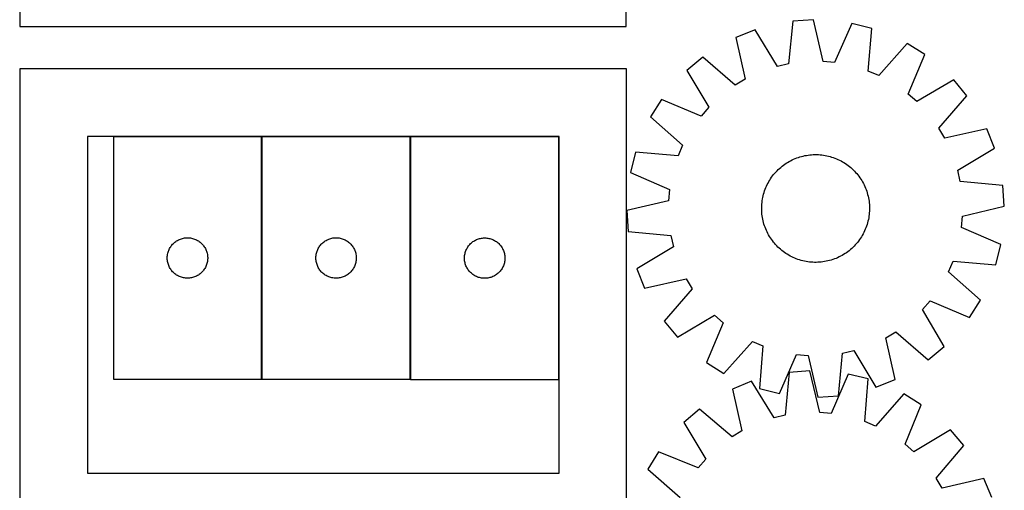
# Model space of a CAD drawing. Header units: millimetres. Extents: x 7 to 1493, y 7 to 2993.
# Tile 9 of 15: x 7 to 737, y 1844 to 2193. Entities that reach past the tile are written whole.
import ezdxf

# ---------------------------------------------------------------- set-up
doc = ezdxf.new("R2010")
doc.units = ezdxf.units.MM
doc.layers.add('CUT', color=7, linetype='CONTINUOUS', true_color=0x000000)

msp = doc.modelspace()

# ---------------------------------------------------------------- linework, layer by layer
at = {"layer": 'CUT'}
for p, q in [((6.516922, 2537.829879), (6.516922, 2187.829879)), ((456.516922, 2187.829879), (456.516922, 2537.829879)), ((579.966762, 2191.680686), (576.920111, 2160.062769)), ((595.318769, 2192.703643), (579.966762, 2191.680686)), ((602.53348, 2161.769476), (595.318769, 2192.703643)), ((6.516922, 2187.829879), (456.516922, 2187.829879)), ((552.138468, 2185.352032), (537.853953, 2179.635111)), ((568.55925, 2158.161359), (552.138468, 2185.352032)), ((623.740711, 2190.123136), (611.0727, 2160.994177)), ((638.657448, 2186.351995), (623.740711, 2190.123136)), ((635.959863, 2154.702385), (638.657448, 2186.351995)), ((537.853953, 2179.635111), (544.72689, 2148.623218)), ((664.890901, 2175.114923), (643.841563, 2151.326267)), ((677.912214, 2166.91883), (664.890901, 2175.114923)), ((513.343335, 2165.016787), (501.524579, 2155.165514)), ((537.362806, 2144.231221), (513.343335, 2165.016787)), ((665.566391, 2137.651862), (677.912214, 2166.91883)), ((456.714758, 2156.251675), (6.714758, 2156.251675)), ((6.714758, 2156.251675), (6.714758, 1806.251675)), ((456.714758, 1806.251675), (456.714758, 2156.251675)), ((501.524579, 2155.165514), (517.644332, 2127.795306)), ((576.920111, 2160.062769), (568.55925, 2158.161359)), ((611.0727, 2160.994177), (602.53348, 2161.769476)), ((544.72689, 2148.623218), (537.362806, 2144.231221)), ((643.841563, 2151.326267), (635.959863, 2154.702385)), ((699.389264, 2148.125157), (672.019055, 2132.005403)), ((709.240537, 2136.306401), (699.389264, 2148.125157)), ((482.730906, 2133.688464), (474.534813, 2120.667151)), ((511.997874, 2121.342641), (482.730906, 2133.688464)), ((672.019055, 2132.005403), (665.566391, 2137.651862)), ((688.454971, 2112.28693), (709.240537, 2136.306401)), ((517.644332, 2127.795306), (511.997874, 2121.342641)), ((474.534813, 2120.667151), (498.323469, 2099.617813)), ((692.846968, 2104.922846), (688.454971, 2112.28693)), ((723.858861, 2111.795783), (692.846968, 2104.922846)), ((729.575781, 2097.511268), (723.858861, 2111.795783)), ((406.714758, 2106.251675), (56.714758, 2106.251675)), ((56.714758, 2106.251675), (56.714758, 1856.251675)), ((75.991609, 2105.989328), (75.991609, 1925.989328)), ((185.991609, 2105.989328), (75.991609, 2105.989328)), ((185.991609, 1925.989328), (185.991609, 2105.989328)), ((186.23958, 2105.997949), (186.23958, 1925.997949)), ((296.23958, 2105.997949), (186.23958, 2105.997949)), ((296.23958, 1925.997949), (296.23958, 2105.997949)), ((296.457781, 2105.87327), (296.457781, 1925.87327)), ((406.457781, 2105.87327), (296.457781, 2105.87327)), ((406.457781, 1925.87327), (406.457781, 2105.87327)), ((406.714758, 1856.251675), (406.714758, 2106.251675)), ((498.323469, 2099.617813), (494.947351, 2091.736113)), ((702.385109, 2081.090486), (729.575781, 2097.511268)), ((463.297741, 2094.433698), (459.5266, 2079.516961)), ((494.947351, 2091.736113), (463.297741, 2094.433698)), ((579.488427, 2088.706829), (580.62763, 2089.237134)), ((580.62763, 2089.237134), (581.782929, 2089.731393)), ((581.782929, 2089.731393), (582.953182, 2090.189119)), ((582.953182, 2090.189119), (584.137236, 2090.609861)), ((584.137236, 2090.609861), (585.333921, 2090.993204)), ((585.333921, 2090.993204), (586.542057, 2091.338768)), ((586.542057, 2091.338768), (587.760451, 2091.646214)), ((587.760451, 2091.646214), (588.987901, 2091.915237)), ((588.987901, 2091.915237), (590.223195, 2092.145572)), ((590.223195, 2092.145572), (591.465115, 2092.336992)), ((591.465115, 2092.336992), (592.712435, 2092.489308)), ((592.712435, 2092.489308), (593.963924, 2092.602369)), ((593.963924, 2092.602369), (595.218346, 2092.676065)), ((595.218346, 2092.676065), (596.474465, 2092.710322)), ((596.474465, 2092.710322), (597.731039, 2092.705106)), ((597.731039, 2092.705106), (598.98683, 2092.660423)), ((598.98683, 2092.660423), (600.240597, 2092.576316)), ((600.240597, 2092.576316), (601.491104, 2092.45287)), ((601.491104, 2092.45287), (602.737117, 2092.290204)), ((602.737117, 2092.290204), (603.977405, 2092.088481)), ((603.977405, 2092.088481), (605.210745, 2091.847899)), ((605.210745, 2091.847899), (606.435919, 2091.568696)), ((606.435919, 2091.568696), (607.651719, 2091.251147)), ((607.651719, 2091.251147), (608.856944, 2090.895565)), ((608.856944, 2090.895565), (610.050406, 2090.502302)), ((610.050406, 2090.502302), (611.230926, 2090.071745)), ((611.230926, 2090.071745), (612.397339, 2089.604319)), ((612.397339, 2089.604319), (613.548495, 2089.100487)), ((613.548495, 2089.100487), (614.683257, 2088.560744)), ((569.219701, 2081.553339), (570.139275, 2082.409722)), ((570.139275, 2082.409722), (571.085294, 2083.236797)), ((571.085294, 2083.236797), (572.056826, 2084.033749)), ((572.056826, 2084.033749), (573.052912, 2084.799791)), ((573.052912, 2084.799791), (574.072568, 2085.534168)), ((574.072568, 2085.534168), (575.114788, 2086.236153)), ((575.114788, 2086.236153), (576.178544, 2086.905056)), ((576.178544, 2086.905056), (577.262785, 2087.540215)), ((577.262785, 2087.540215), (578.366443, 2088.141004)), ((578.366443, 2088.141004), (579.488427, 2088.706829)), ((614.683257, 2088.560744), (615.800505, 2087.985624)), ((615.800505, 2087.985624), (616.899137, 2087.375694)), ((616.899137, 2087.375694), (617.978069, 2086.731556)), ((617.978069, 2086.731556), (619.036235, 2086.053846)), ((619.036235, 2086.053846), (620.072592, 2085.343232)), ((620.072592, 2085.343232), (621.086116, 2084.600416)), ((621.086116, 2084.600416), (622.075808, 2083.826132)), ((622.075808, 2083.826132), (623.040691, 2083.021142)), ((623.040691, 2083.021142), (623.979812, 2082.186242)), ((623.979812, 2082.186242), (624.892245, 2081.322256)), ((459.5266, 2079.516961), (488.655559, 2066.84895)), ((562.91818, 2073.754319), (563.59589, 2074.812485)), ((563.59589, 2074.812485), (564.306504, 2075.848842)), ((564.306504, 2075.848842), (565.049319, 2076.862366)), ((565.049319, 2076.862366), (565.823604, 2077.852058)), ((565.823604, 2077.852058), (566.628594, 2078.816941)), ((566.628594, 2078.816941), (567.463494, 2079.756062)), ((567.463494, 2079.756062), (568.32748, 2080.668495)), ((568.32748, 2080.668495), (569.219701, 2081.553339)), ((624.892245, 2081.322256), (625.777089, 2080.430035)), ((625.777089, 2080.430035), (626.633472, 2079.510461)), ((626.633472, 2079.510461), (627.460547, 2078.564441)), ((627.460547, 2078.564441), (628.257499, 2077.592909)), ((628.257499, 2077.592909), (629.023541, 2076.596824)), ((629.023541, 2076.596824), (629.757917, 2075.577168)), ((629.757917, 2075.577168), (630.459903, 2074.534948)), ((630.459903, 2074.534948), (631.128806, 2073.471192)), ((704.286519, 2072.729625), (702.385109, 2081.090486)), ((559.577991, 2067.007176), (560.045417, 2068.17359)), ((560.045417, 2068.17359), (560.549249, 2069.324745)), ((560.549249, 2069.324745), (561.088992, 2070.459507)), ((561.088992, 2070.459507), (561.664112, 2071.576755)), ((561.664112, 2071.576755), (562.274042, 2072.675387)), ((562.274042, 2072.675387), (562.91818, 2073.754319)), ((631.128806, 2073.471192), (631.763965, 2072.386951)), ((631.763965, 2072.386951), (632.364754, 2071.283293)), ((632.364754, 2071.283293), (632.930579, 2070.161309)), ((632.930579, 2070.161309), (633.460883, 2069.022106)), ((633.460883, 2069.022106), (633.955143, 2067.866807)), ((633.955143, 2067.866807), (634.412869, 2066.696554)), ((735.904436, 2069.682974), (704.286519, 2072.729625)), ((736.927393, 2054.330967), (735.904436, 2069.682974)), ((488.655559, 2066.84895), (487.88026, 2058.30973)), ((557.561255, 2059.753655), (557.801837, 2060.986995)), ((557.801837, 2060.986995), (558.08104, 2062.212169)), ((558.08104, 2062.212169), (558.398589, 2063.427969)), ((558.398589, 2063.427969), (558.754171, 2064.633194)), ((558.754171, 2064.633194), (559.147434, 2065.826656)), ((559.147434, 2065.826656), (559.577991, 2067.007176)), ((634.412869, 2066.696554), (634.833611, 2065.5125)), ((634.833611, 2065.5125), (635.216953, 2064.315815)), ((635.216953, 2064.315815), (635.562518, 2063.107679)), ((635.562518, 2063.107679), (635.869963, 2061.889285)), ((635.869963, 2061.889285), (636.138987, 2060.661835)), ((636.138987, 2060.661835), (636.369322, 2059.426541)), ((487.88026, 2058.30973), (456.946093, 2051.095019)), ((556.939414, 2052.250715), (556.94463, 2053.507289)), ((556.94463, 2053.507289), (556.989313, 2054.76308)), ((556.989313, 2054.76308), (557.07342, 2056.016847)), ((557.07342, 2056.016847), (557.196866, 2057.267354)), ((557.196866, 2057.267354), (557.359531, 2058.513367)), ((557.359531, 2058.513367), (557.561255, 2059.753655)), ((636.369322, 2059.426541), (636.560742, 2058.184621)), ((636.560742, 2058.184621), (636.713058, 2056.937301)), ((636.713058, 2056.937301), (636.826119, 2055.685812)), ((636.826119, 2055.685812), (636.899815, 2054.43139)), ((636.899815, 2054.43139), (636.934072, 2053.175271)), ((636.934072, 2053.175271), (636.928856, 2051.918697)), ((705.993226, 2047.116256), (736.927393, 2054.330967)), ((456.946093, 2051.095019), (457.96905, 2035.743012)), ((556.973671, 2050.994596), (556.939414, 2052.250715)), ((557.047367, 2049.740174), (556.973671, 2050.994596)), ((557.160428, 2048.488685), (557.047367, 2049.740174)), ((557.312744, 2047.241365), (557.160428, 2048.488685)), ((557.504164, 2045.999445), (557.312744, 2047.241365)), ((557.734499, 2044.764151), (557.504164, 2045.999445)), ((636.312231, 2045.672331), (636.071649, 2044.438991)), ((636.513954, 2046.912619), (636.312231, 2045.672331)), ((636.676619, 2048.158632), (636.513954, 2046.912619)), ((636.800066, 2049.409139), (636.676619, 2048.158632)), ((636.884173, 2050.662906), (636.800066, 2049.409139)), ((636.928856, 2051.918697), (636.884173, 2050.662906)), ((705.217926, 2038.577036), (705.993226, 2047.116256)), ((558.003522, 2043.536701), (557.734499, 2044.764151)), ((558.310968, 2042.318307), (558.003522, 2043.536701)), ((558.656532, 2041.110171), (558.310968, 2042.318307)), ((559.039875, 2039.913486), (558.656532, 2041.110171)), ((559.460617, 2038.729432), (559.039875, 2039.913486)), ((559.918343, 2037.559179), (559.460617, 2038.729432)), ((634.295495, 2038.41881), (633.828069, 2037.252396)), ((634.726051, 2039.59933), (634.295495, 2038.41881)), ((635.119315, 2040.792792), (634.726051, 2039.59933)), ((635.474897, 2041.998017), (635.119315, 2040.792792)), ((635.792446, 2043.213817), (635.474897, 2041.998017)), ((636.071649, 2044.438991), (635.792446, 2043.213817)), ((734.346886, 2025.909025), (705.217926, 2038.577036)), ((127.171543, 2030.494744), (127.923328, 2030.672164)), ((127.923328, 2030.672164), (128.683251, 2030.810647)), ((128.683251, 2030.810647), (129.449294, 2030.909826)), ((129.449294, 2030.909826), (130.219428, 2030.96944)), ((130.219428, 2030.96944), (130.991609, 2030.989328)), ((130.991609, 2030.989328), (131.763791, 2030.96944)), ((131.763791, 2030.96944), (132.533924, 2030.909826)), ((132.533924, 2030.909826), (133.299968, 2030.810647)), ((133.299968, 2030.810647), (134.05989, 2030.672164)), ((134.05989, 2030.672164), (134.811676, 2030.494744)), ((237.419513, 2030.503365), (238.171299, 2030.680785)), ((238.171299, 2030.680785), (238.931221, 2030.819268)), ((238.931221, 2030.819268), (239.697265, 2030.918448)), ((239.697265, 2030.918448), (240.467399, 2030.978061)), ((240.467399, 2030.978061), (241.23958, 2030.997949)), ((241.23958, 2030.997949), (242.011761, 2030.978061)), ((242.011761, 2030.978061), (242.781895, 2030.918448)), ((242.781895, 2030.918448), (243.547939, 2030.819268)), ((243.547939, 2030.819268), (244.307861, 2030.680785)), ((244.307861, 2030.680785), (245.059647, 2030.503365)), ((347.637714, 2030.378686), (348.3895, 2030.556105)), ((348.3895, 2030.556105), (349.149422, 2030.694588)), ((349.149422, 2030.694588), (349.915466, 2030.793768)), ((349.915466, 2030.793768), (350.685599, 2030.853381)), ((350.685599, 2030.853381), (351.457781, 2030.87327)), ((351.457781, 2030.87327), (352.229962, 2030.853381)), ((352.229962, 2030.853381), (353.000096, 2030.793768)), ((353.000096, 2030.793768), (353.766139, 2030.694588)), ((353.766139, 2030.694588), (354.526062, 2030.556105)), ((354.526062, 2030.556105), (355.277847, 2030.378686)), ((457.96905, 2035.743012), (489.586967, 2032.696362)), ((489.586967, 2032.696362), (491.488377, 2024.3355)), ((560.412602, 2036.40388), (559.918343, 2037.559179)), ((560.942906, 2035.264677), (560.412602, 2036.40388)), ((561.508732, 2034.142693), (560.942906, 2035.264677)), ((562.109521, 2033.039035), (561.508732, 2034.142693)), ((562.74468, 2031.954794), (562.109521, 2033.039035)), ((563.413582, 2030.891038), (562.74468, 2031.954794)), ((564.115568, 2029.848818), (563.413582, 2030.891038)), ((630.277595, 2030.613501), (629.566982, 2029.577144)), ((630.955306, 2031.671667), (630.277595, 2030.613501)), ((631.599443, 2032.750599), (630.955306, 2031.671667)), ((632.209373, 2033.849231), (631.599443, 2032.750599)), ((632.784494, 2034.966479), (632.209373, 2033.849231)), ((633.324236, 2036.101241), (632.784494, 2034.966479)), ((633.828069, 2037.252396), (633.324236, 2036.101241)), ((117.751427, 2023.038979), (118.13189, 2023.71122)), ((118.13189, 2023.71122), (118.546454, 2024.362984)), ((118.546454, 2024.362984), (118.994021, 2024.992542)), ((118.994021, 2024.992542), (119.473403, 2025.598226)), ((119.473403, 2025.598226), (119.983329, 2026.178428)), ((119.983329, 2026.178428), (120.522447, 2026.731611)), ((120.522447, 2026.731611), (121.089328, 2027.256307)), ((121.089328, 2027.256307), (121.682467, 2027.751125)), ((121.682467, 2027.751125), (122.300293, 2028.214753)), ((122.300293, 2028.214753), (122.941166, 2028.645962)), ((122.941166, 2028.645962), (123.603388, 2029.043607)), ((123.603388, 2029.043607), (124.285202, 2029.406634)), ((124.285202, 2029.406634), (124.984801, 2029.734082)), ((124.984801, 2029.734082), (125.700328, 2030.025081)), ((125.700328, 2030.025081), (126.429887, 2030.278859)), ((126.429887, 2030.278859), (127.171543, 2030.494744)), ((134.811676, 2030.494744), (135.553332, 2030.278859)), ((135.553332, 2030.278859), (136.282891, 2030.025081)), ((136.282891, 2030.025081), (136.998418, 2029.734082)), ((136.998418, 2029.734082), (137.698016, 2029.406634)), ((137.698016, 2029.406634), (138.37983, 2029.043607)), ((138.37983, 2029.043607), (139.042052, 2028.645962)), ((139.042052, 2028.645962), (139.682926, 2028.214753)), ((139.682926, 2028.214753), (140.300752, 2027.751125)), ((140.300752, 2027.751125), (140.893891, 2027.256307)), ((140.893891, 2027.256307), (141.460772, 2026.731611)), ((141.460772, 2026.731611), (141.99989, 2026.178428)), ((141.99989, 2026.178428), (142.509816, 2025.598226)), ((142.509816, 2025.598226), (142.989198, 2024.992542)), ((142.989198, 2024.992542), (143.436765, 2024.362984)), ((143.436765, 2024.362984), (143.851329, 2023.71122)), ((143.851329, 2023.71122), (144.231791, 2023.038979)), ((227.999398, 2023.047601), (228.379861, 2023.719842)), ((228.379861, 2023.719842), (228.794425, 2024.371605)), ((228.794425, 2024.371605), (229.241991, 2025.001164)), ((229.241991, 2025.001164), (229.721373, 2025.606847)), ((229.721373, 2025.606847), (230.231299, 2026.18705)), ((230.231299, 2026.18705), (230.770418, 2026.740232)), ((230.770418, 2026.740232), (231.337298, 2027.264928)), ((231.337298, 2027.264928), (231.930438, 2027.759747)), ((231.930438, 2027.759747), (232.548263, 2028.223375)), ((232.548263, 2028.223375), (233.189137, 2028.654583)), ((233.189137, 2028.654583), (233.851359, 2029.052228)), ((233.851359, 2029.052228), (234.533173, 2029.415256)), ((234.533173, 2029.415256), (235.232771, 2029.742703)), ((235.232771, 2029.742703), (235.948299, 2030.033702)), ((235.948299, 2030.033702), (236.677857, 2030.28748)), ((236.677857, 2030.28748), (237.419513, 2030.503365)), ((245.059647, 2030.503365), (245.801302, 2030.28748)), ((245.801302, 2030.28748), (246.530861, 2030.033702)), ((246.530861, 2030.033702), (247.246389, 2029.742703)), ((247.246389, 2029.742703), (247.945987, 2029.415256)), ((247.945987, 2029.415256), (248.627801, 2029.052228)), ((248.627801, 2029.052228), (249.290023, 2028.654583)), ((249.290023, 2028.654583), (249.930896, 2028.223375)), ((249.930896, 2028.223375), (250.548722, 2027.759747)), ((250.548722, 2027.759747), (251.141862, 2027.264928)), ((251.141862, 2027.264928), (251.708742, 2026.740232)), ((251.708742, 2026.740232), (252.24786, 2026.18705)), ((252.24786, 2026.18705), (252.757787, 2025.606847)), ((252.757787, 2025.606847), (253.237169, 2025.001164)), ((253.237169, 2025.001164), (253.684735, 2024.371605)), ((253.684735, 2024.371605), (254.099299, 2023.719842)), ((254.099299, 2023.719842), (254.479762, 2023.047601)), ((338.217599, 2022.922921), (338.598061, 2023.595162)), ((338.598061, 2023.595162), (339.012625, 2024.246926)), ((339.012625, 2024.246926), (339.460192, 2024.876484)), ((339.460192, 2024.876484), (339.939574, 2025.482168)), ((339.939574, 2025.482168), (340.4495, 2026.06237)), ((340.4495, 2026.06237), (340.988618, 2026.615553)), ((340.988618, 2026.615553), (341.555499, 2027.140249)), ((341.555499, 2027.140249), (342.148638, 2027.635067)), ((342.148638, 2027.635067), (342.766464, 2028.098695)), ((342.766464, 2028.098695), (343.407338, 2028.529903)), ((343.407338, 2028.529903), (344.06956, 2028.927549)), ((344.06956, 2028.927549), (344.751374, 2029.290576)), ((344.751374, 2029.290576), (345.450972, 2029.618023)), ((345.450972, 2029.618023), (346.166499, 2029.909022)), ((346.166499, 2029.909022), (346.896058, 2030.162801)), ((346.896058, 2030.162801), (347.637714, 2030.378686)), ((355.277847, 2030.378686), (356.019503, 2030.162801)), ((356.019503, 2030.162801), (356.749062, 2029.909022)), ((356.749062, 2029.909022), (357.464589, 2029.618023)), ((357.464589, 2029.618023), (358.164188, 2029.290576)), ((358.164188, 2029.290576), (358.846002, 2028.927549)), ((358.846002, 2028.927549), (359.508224, 2028.529903)), ((359.508224, 2028.529903), (360.149097, 2028.098695)), ((360.149097, 2028.098695), (360.766923, 2027.635067)), ((360.766923, 2027.635067), (361.360062, 2027.140249)), ((361.360062, 2027.140249), (361.926943, 2026.615553)), ((361.926943, 2026.615553), (362.466061, 2026.06237)), ((362.466061, 2026.06237), (362.975987, 2025.482168)), ((362.975987, 2025.482168), (363.455369, 2024.876484)), ((363.455369, 2024.876484), (363.902936, 2024.246926)), ((363.902936, 2024.246926), (364.3175, 2023.595162)), ((364.3175, 2023.595162), (364.697963, 2022.922921)), ((491.488377, 2024.3355), (464.297704, 2007.914718)), ((564.849945, 2028.829162), (564.115568, 2029.848818)), ((565.615987, 2027.833077), (564.849945, 2028.829162)), ((566.412939, 2026.861545), (565.615987, 2027.833077)), ((567.240014, 2025.915525), (566.412939, 2026.861545)), ((568.096396, 2024.995951), (567.240014, 2025.915525)), ((568.981241, 2024.103731), (568.096396, 2024.995951)), ((569.893674, 2023.239744), (568.981241, 2024.103731)), ((570.832795, 2022.404844), (569.893674, 2023.239744)), ((624.653785, 2023.872647), (623.734211, 2023.016264)), ((625.546005, 2024.757491), (624.653785, 2023.872647)), ((626.409992, 2025.669924), (625.546005, 2024.757491)), ((627.244892, 2026.609045), (626.409992, 2025.669924)), ((628.049882, 2027.573928), (627.244892, 2026.609045)), ((628.824166, 2028.56362), (628.049882, 2027.573928)), ((629.566982, 2029.577144), (628.824166, 2028.56362)), ((730.575745, 2010.992288), (734.346886, 2025.909025)), ((115.996582, 2016.375547), (116.036346, 2017.14696)), ((115.996582, 2015.60311), (115.996582, 2016.375547)), ((116.036346, 2017.14696), (116.115769, 2017.915304)), ((116.115769, 2017.915304), (116.23464, 2018.67854)), ((116.23464, 2018.67854), (116.392644, 2019.434644)), ((116.392644, 2019.434644), (116.589361, 2020.181613)), ((116.589361, 2020.181613), (116.824271, 2020.917464)), ((116.824271, 2020.917464), (117.09675, 2021.640247)), ((117.09675, 2021.640247), (117.406075, 2022.348044)), ((117.406075, 2022.348044), (117.751427, 2023.038979)), ((144.231791, 2023.038979), (144.577143, 2022.348044)), ((144.577143, 2022.348044), (144.886469, 2021.640247)), ((144.886469, 2021.640247), (145.158948, 2020.917464)), ((145.158948, 2020.917464), (145.393857, 2020.181613)), ((145.393857, 2020.181613), (145.590575, 2019.434644)), ((145.590575, 2019.434644), (145.748579, 2018.67854)), ((145.748579, 2018.67854), (145.867449, 2017.915304)), ((145.867449, 2017.915304), (145.946872, 2017.14696)), ((145.946872, 2017.14696), (145.986636, 2016.375547)), ((145.986636, 2016.375547), (145.986636, 2015.60311)), ((226.244553, 2016.384168), (226.284317, 2017.155581)), ((226.244553, 2015.611731), (226.244553, 2016.384168)), ((226.284317, 2017.155581), (226.36374, 2017.923925)), ((226.36374, 2017.923925), (226.482611, 2018.687161)), ((226.482611, 2018.687161), (226.640614, 2019.443266)), ((226.640614, 2019.443266), (226.837332, 2020.190234)), ((226.837332, 2020.190234), (227.072242, 2020.926085)), ((227.072242, 2020.926085), (227.34472, 2021.648868)), ((227.34472, 2021.648868), (227.654046, 2022.356665)), ((227.654046, 2022.356665), (227.999398, 2023.047601)), ((254.479762, 2023.047601), (254.825114, 2022.356665)), ((254.825114, 2022.356665), (255.134439, 2021.648868)), ((255.134439, 2021.648868), (255.406918, 2020.926085)), ((255.406918, 2020.926085), (255.641828, 2020.190234)), ((255.641828, 2020.190234), (255.838546, 2019.443266)), ((255.838546, 2019.443266), (255.996549, 2018.687161)), ((255.996549, 2018.687161), (256.11542, 2017.923925)), ((256.11542, 2017.923925), (256.194843, 2017.155581)), ((256.194843, 2017.155581), (256.234607, 2016.384168)), ((256.234607, 2016.384168), (256.234607, 2015.611731)), ((336.462754, 2016.259489), (336.502518, 2017.030902)), ((336.462754, 2015.487051), (336.462754, 2016.259489)), ((336.502518, 2017.030902), (336.581941, 2017.799245)), ((336.581941, 2017.799245), (336.700811, 2018.562481)), ((336.700811, 2018.562481), (336.858815, 2019.318586)), ((336.858815, 2019.318586), (337.055533, 2020.065554)), ((337.055533, 2020.065554), (337.290442, 2020.801406)), ((337.290442, 2020.801406), (337.562921, 2021.524188)), ((337.562921, 2021.524188), (337.872247, 2022.231986)), ((337.872247, 2022.231986), (338.217599, 2022.922921)), ((364.697963, 2022.922921), (365.043315, 2022.231986)), ((365.043315, 2022.231986), (365.35264, 2021.524188)), ((365.35264, 2021.524188), (365.625119, 2020.801406)), ((365.625119, 2020.801406), (365.860029, 2020.065554)), ((365.860029, 2020.065554), (366.056746, 2019.318586)), ((366.056746, 2019.318586), (366.21475, 2018.562481)), ((366.21475, 2018.562481), (366.333621, 2017.799245)), ((366.333621, 2017.799245), (366.413044, 2017.030902)), ((366.413044, 2017.030902), (366.452808, 2016.259489)), ((366.452808, 2016.259489), (366.452808, 2015.487051)), ((571.797678, 2021.599854), (570.832795, 2022.404844)), ((572.78737, 2020.82557), (571.797678, 2021.599854)), ((573.800894, 2020.082754), (572.78737, 2020.82557)), ((574.837251, 2019.372141), (573.800894, 2020.082754)), ((575.895417, 2018.69443), (574.837251, 2019.372141)), ((576.974348, 2018.050292), (575.895417, 2018.69443)), ((578.07298, 2017.440362), (576.974348, 2018.050292)), ((579.190229, 2016.865242), (578.07298, 2017.440362)), ((580.324991, 2016.325499), (579.190229, 2016.865242)), ((581.476146, 2015.821667), (580.324991, 2016.325499)), ((613.245856, 2016.188853), (612.090557, 2015.694593)), ((614.385059, 2016.719157), (613.245856, 2016.188853)), ((615.507043, 2017.284982), (614.385059, 2016.719157)), ((616.610701, 2017.885771), (615.507043, 2017.284982)), ((617.694942, 2018.52093), (616.610701, 2017.885771)), ((618.758698, 2019.189833), (617.694942, 2018.52093)), ((619.800918, 2019.891818), (618.758698, 2019.189833)), ((620.820574, 2020.626195), (619.800918, 2019.891818)), ((621.816659, 2021.392237), (620.820574, 2020.626195)), ((622.788191, 2022.189189), (621.816659, 2021.392237)), ((623.734211, 2023.016264), (622.788191, 2022.189189)), ((116.036346, 2014.831696), (115.996582, 2015.60311)), ((116.115769, 2014.063353), (116.036346, 2014.831696)), ((116.23464, 2013.300117), (116.115769, 2014.063353)), ((116.392644, 2012.544012), (116.23464, 2013.300117)), ((116.589361, 2011.797044), (116.392644, 2012.544012)), ((116.824271, 2011.061193), (116.589361, 2011.797044)), ((117.09675, 2010.33841), (116.824271, 2011.061193)), ((117.406075, 2009.630612), (117.09675, 2010.33841)), ((117.751427, 2008.939677), (117.406075, 2009.630612)), ((118.13189, 2008.267436), (117.751427, 2008.939677)), ((144.231791, 2008.939677), (143.851329, 2008.267436)), ((144.577143, 2009.630612), (144.231791, 2008.939677)), ((144.886469, 2010.33841), (144.577143, 2009.630612)), ((145.158948, 2011.061193), (144.886469, 2010.33841)), ((145.393857, 2011.797044), (145.158948, 2011.061193)), ((145.590575, 2012.544012), (145.393857, 2011.797044)), ((145.748579, 2013.300117), (145.590575, 2012.544012)), ((145.867449, 2014.063353), (145.748579, 2013.300117)), ((145.946872, 2014.831696), (145.867449, 2014.063353)), ((145.986636, 2015.60311), (145.946872, 2014.831696)), ((226.284317, 2014.840318), (226.244553, 2015.611731)), ((226.36374, 2014.071974), (226.284317, 2014.840318)), ((226.482611, 2013.308738), (226.36374, 2014.071974)), ((226.640614, 2012.552633), (226.482611, 2013.308738)), ((226.837332, 2011.805665), (226.640614, 2012.552633)), ((227.072242, 2011.069814), (226.837332, 2011.805665)), ((227.34472, 2010.347031), (227.072242, 2011.069814)), ((227.654046, 2009.639234), (227.34472, 2010.347031)), ((227.999398, 2008.948298), (227.654046, 2009.639234)), ((228.379861, 2008.276057), (227.999398, 2008.948298)), ((254.479762, 2008.948298), (254.099299, 2008.276057)), ((254.825114, 2009.639234), (254.479762, 2008.948298)), ((255.134439, 2010.347031), (254.825114, 2009.639234)), ((255.406918, 2011.069814), (255.134439, 2010.347031)), ((255.641828, 2011.805665), (255.406918, 2011.069814)), ((255.838546, 2012.552633), (255.641828, 2011.805665)), ((255.996549, 2013.308738), (255.838546, 2012.552633)), ((256.11542, 2014.071974), (255.996549, 2013.308738)), ((256.194843, 2014.840318), (256.11542, 2014.071974)), ((256.234607, 2015.611731), (256.194843, 2014.840318)), ((336.502518, 2014.715638), (336.462754, 2015.487051)), ((336.581941, 2013.947295), (336.502518, 2014.715638)), ((336.700811, 2013.184059), (336.581941, 2013.947295)), ((336.858815, 2012.427954), (336.700811, 2013.184059)), ((337.055533, 2011.680985), (336.858815, 2012.427954)), ((337.290442, 2010.945134), (337.055533, 2011.680985)), ((337.562921, 2010.222352), (337.290442, 2010.945134)), ((337.872247, 2009.514554), (337.562921, 2010.222352)), ((338.217599, 2008.823619), (337.872247, 2009.514554)), ((338.598061, 2008.151378), (338.217599, 2008.823619)), ((364.697963, 2008.823619), (364.3175, 2008.151378)), ((365.043315, 2009.514554), (364.697963, 2008.823619)), ((365.35264, 2010.222352), (365.043315, 2009.514554)), ((365.625119, 2010.945134), (365.35264, 2010.222352)), ((365.860029, 2011.680985), (365.625119, 2010.945134)), ((366.056746, 2012.427954), (365.860029, 2011.680985)), ((366.21475, 2013.184059), (366.056746, 2012.427954)), ((366.333621, 2013.947295), (366.21475, 2013.184059)), ((366.413044, 2014.715638), (366.333621, 2013.947295)), ((366.452808, 2015.487051), (366.413044, 2014.715638)), ((582.64256, 2015.354241), (581.476146, 2015.821667)), ((583.82308, 2014.923684), (582.64256, 2015.354241)), ((585.016541, 2014.530421), (583.82308, 2014.923684)), ((586.221767, 2014.174839), (585.016541, 2014.530421)), ((587.437567, 2013.85729), (586.221767, 2014.174839)), ((588.662741, 2013.578087), (587.437567, 2013.85729)), ((589.896081, 2013.337505), (588.662741, 2013.578087)), ((591.136369, 2013.135782), (589.896081, 2013.337505)), ((592.382382, 2012.973116), (591.136369, 2013.135782)), ((593.632889, 2012.84967), (592.382382, 2012.973116)), ((594.886656, 2012.765563), (593.632889, 2012.84967)), ((596.142447, 2012.72088), (594.886656, 2012.765563)), ((597.399021, 2012.715664), (596.142447, 2012.72088)), ((598.65514, 2012.749921), (597.399021, 2012.715664)), ((599.909562, 2012.823617), (598.65514, 2012.749921)), ((601.161051, 2012.936678), (599.909562, 2012.823617)), ((602.408371, 2013.088994), (601.161051, 2012.936678)), ((603.650291, 2013.280414), (602.408371, 2013.088994)), ((604.885585, 2013.510749), (603.650291, 2013.280414)), ((606.113035, 2013.779772), (604.885585, 2013.510749)), ((607.331429, 2014.087218), (606.113035, 2013.779772)), ((608.539565, 2014.432782), (607.331429, 2014.087218)), ((609.73625, 2014.816125), (608.539565, 2014.432782)), ((610.920304, 2015.236867), (609.73625, 2014.816125)), ((612.090557, 2015.694593), (610.920304, 2015.236867)), ((695.550017, 2005.808173), (698.926135, 2013.689873)), ((698.926135, 2013.689873), (730.575745, 2010.992288)), ((118.546454, 2007.615672), (118.13189, 2008.267436)), ((118.994021, 2006.986114), (118.546454, 2007.615672)), ((119.473403, 2006.380431), (118.994021, 2006.986114)), ((119.983329, 2005.800228), (119.473403, 2006.380431)), ((120.522447, 2005.247045), (119.983329, 2005.800228)), ((121.089328, 2004.722349), (120.522447, 2005.247045)), ((121.682467, 2004.227531), (121.089328, 2004.722349)), ((122.300293, 2003.763903), (121.682467, 2004.227531)), ((122.941166, 2003.332695), (122.300293, 2003.763903)), ((123.603388, 2002.93505), (122.941166, 2003.332695)), ((124.285202, 2002.572022), (123.603388, 2002.93505)), ((124.984801, 2002.244575), (124.285202, 2002.572022)), ((125.700328, 2001.953576), (124.984801, 2002.244575)), ((126.429887, 2001.699798), (125.700328, 2001.953576)), ((127.171543, 2001.483912), (126.429887, 2001.699798)), ((127.923328, 2001.306493), (127.171543, 2001.483912)), ((134.811676, 2001.483912), (134.05989, 2001.306493)), ((135.553332, 2001.699798), (134.811676, 2001.483912)), ((136.282891, 2001.953576), (135.553332, 2001.699798)), ((136.998418, 2002.244575), (136.282891, 2001.953576)), ((137.698016, 2002.572022), (136.998418, 2002.244575)), ((138.37983, 2002.93505), (137.698016, 2002.572022)), ((139.042052, 2003.332695), (138.37983, 2002.93505)), ((139.682926, 2003.763903), (139.042052, 2003.332695)), ((140.300752, 2004.227531), (139.682926, 2003.763903)), ((140.893891, 2004.722349), (140.300752, 2004.227531)), ((141.460772, 2005.247045), (140.893891, 2004.722349)), ((141.99989, 2005.800228), (141.460772, 2005.247045)), ((142.509816, 2006.380431), (141.99989, 2005.800228)), ((142.989198, 2006.986114), (142.509816, 2006.380431)), ((143.436765, 2007.615672), (142.989198, 2006.986114)), ((143.851329, 2008.267436), (143.436765, 2007.615672)), ((228.794425, 2007.624294), (228.379861, 2008.276057)), ((229.241991, 2006.994735), (228.794425, 2007.624294)), ((229.721373, 2006.389052), (229.241991, 2006.994735)), ((230.231299, 2005.808849), (229.721373, 2006.389052)), ((230.770418, 2005.255667), (230.231299, 2005.808849)), ((231.337298, 2004.730971), (230.770418, 2005.255667)), ((231.930438, 2004.236152), (231.337298, 2004.730971)), ((232.548263, 2003.772524), (231.930438, 2004.236152)), ((233.189137, 2003.341316), (232.548263, 2003.772524)), ((233.851359, 2002.943671), (233.189137, 2003.341316)), ((234.533173, 2002.580643), (233.851359, 2002.943671)), ((235.232771, 2002.253196), (234.533173, 2002.580643)), ((235.948299, 2001.962197), (235.232771, 2002.253196)), ((236.677857, 2001.708419), (235.948299, 2001.962197)), ((237.419513, 2001.492534), (236.677857, 2001.708419)), ((238.171299, 2001.315114), (237.419513, 2001.492534)), ((245.059647, 2001.492534), (244.307861, 2001.315114)), ((245.801302, 2001.708419), (245.059647, 2001.492534)), ((246.530861, 2001.962197), (245.801302, 2001.708419)), ((247.246389, 2002.253196), (246.530861, 2001.962197)), ((247.945987, 2002.580643), (247.246389, 2002.253196)), ((248.627801, 2002.943671), (247.945987, 2002.580643)), ((249.290023, 2003.341316), (248.627801, 2002.943671)), ((249.930896, 2003.772524), (249.290023, 2003.341316)), ((250.548722, 2004.236152), (249.930896, 2003.772524)), ((251.141862, 2004.730971), (250.548722, 2004.236152)), ((251.708742, 2005.255667), (251.141862, 2004.730971)), ((252.24786, 2005.808849), (251.708742, 2005.255667)), ((252.757787, 2006.389052), (252.24786, 2005.808849)), ((253.237169, 2006.994735), (252.757787, 2006.389052)), ((253.684735, 2007.624294), (253.237169, 2006.994735)), ((254.099299, 2008.276057), (253.684735, 2007.624294)), ((339.012625, 2007.499614), (338.598061, 2008.151378)), ((339.460192, 2006.870056), (339.012625, 2007.499614)), ((339.939574, 2006.264372), (339.460192, 2006.870056)), ((340.4495, 2005.68417), (339.939574, 2006.264372)), ((340.988618, 2005.130987), (340.4495, 2005.68417)), ((341.555499, 2004.606291), (340.988618, 2005.130987)), ((342.148638, 2004.111473), (341.555499, 2004.606291)), ((342.766464, 2003.647845), (342.148638, 2004.111473)), ((343.407338, 2003.216637), (342.766464, 2003.647845)), ((344.06956, 2002.818991), (343.407338, 2003.216637)), ((344.751374, 2002.455964), (344.06956, 2002.818991)), ((345.450972, 2002.128516), (344.751374, 2002.455964)), ((346.166499, 2001.837518), (345.450972, 2002.128516)), ((346.896058, 2001.583739), (346.166499, 2001.837518)), ((347.637714, 2001.367854), (346.896058, 2001.583739)), ((348.3895, 2001.190435), (347.637714, 2001.367854)), ((355.277847, 2001.367854), (354.526062, 2001.190435)), ((356.019503, 2001.583739), (355.277847, 2001.367854)), ((356.749062, 2001.837518), (356.019503, 2001.583739)), ((357.464589, 2002.128516), (356.749062, 2001.837518)), ((358.164188, 2002.455964), (357.464589, 2002.128516)), ((358.846002, 2002.818991), (358.164188, 2002.455964)), ((359.508224, 2003.216637), (358.846002, 2002.818991)), ((360.149097, 2003.647845), (359.508224, 2003.216637)), ((360.766923, 2004.111473), (360.149097, 2003.647845)), ((361.360062, 2004.606291), (360.766923, 2004.111473)), ((361.926943, 2005.130987), (361.360062, 2004.606291)), ((362.466061, 2005.68417), (361.926943, 2005.130987)), ((362.975987, 2006.264372), (362.466061, 2005.68417)), ((363.455369, 2006.870056), (362.975987, 2006.264372)), ((363.902936, 2007.499614), (363.455369, 2006.870056)), ((364.3175, 2008.151378), (363.902936, 2007.499614)), ((464.297704, 2007.914718), (470.014625, 1993.630203)), ((719.338673, 1984.758835), (695.550017, 2005.808173)), ((128.683251, 2001.16801), (127.923328, 2001.306493)), ((129.449294, 2001.06883), (128.683251, 2001.16801)), ((130.219428, 2001.009217), (129.449294, 2001.06883)), ((130.991609, 2000.989328), (130.219428, 2001.009217)), ((131.763791, 2001.009217), (130.991609, 2000.989328)), ((132.533924, 2001.06883), (131.763791, 2001.009217)), ((133.299968, 2001.16801), (132.533924, 2001.06883)), ((134.05989, 2001.306493), (133.299968, 2001.16801)), ((238.931221, 2001.176631), (238.171299, 2001.315114)), ((239.697265, 2001.077451), (238.931221, 2001.176631)), ((240.467399, 2001.017838), (239.697265, 2001.077451)), ((241.23958, 2000.997949), (240.467399, 2001.017838)), ((242.011761, 2001.017838), (241.23958, 2000.997949)), ((242.781895, 2001.077451), (242.011761, 2001.017838)), ((243.547939, 2001.176631), (242.781895, 2001.077451)), ((244.307861, 2001.315114), (243.547939, 2001.176631)), ((349.149422, 2001.051951), (348.3895, 2001.190435)), ((349.915466, 2000.952772), (349.149422, 2001.051951)), ((350.685599, 2000.893159), (349.915466, 2000.952772)), ((351.457781, 2000.87327), (350.685599, 2000.893159)), ((352.229962, 2000.893159), (351.457781, 2000.87327)), ((353.000096, 2000.952772), (352.229962, 2000.893159)), ((353.766139, 2001.051951), (353.000096, 2000.952772)), ((354.526062, 2001.190435), (353.766139, 2001.051951)), ((470.014625, 1993.630203), (501.026518, 2000.50314)), ((501.026518, 2000.50314), (505.418515, 1993.139056)), ((505.418515, 1993.139056), (484.632949, 1969.119585)), ((676.229153, 1977.630681), (681.875612, 1984.083345)), ((681.875612, 1984.083345), (711.142579, 1971.737522)), ((711.142579, 1971.737522), (719.338673, 1984.758835)), ((494.484222, 1957.30083), (521.85443, 1973.420583)), ((521.85443, 1973.420583), (528.307095, 1967.774124)), ((692.348906, 1950.260472), (676.229153, 1977.630681)), ((484.632949, 1969.119585), (494.484222, 1957.30083)), ((528.307095, 1967.774124), (515.961272, 1938.507156)), ((649.146596, 1956.802768), (656.51068, 1961.194765)), ((656.51068, 1961.194765), (680.530151, 1940.409199)), ((528.982585, 1930.311063), (550.031923, 1954.099719)), ((550.031923, 1954.099719), (557.913623, 1950.723601)), ((557.913623, 1950.723601), (555.216038, 1919.073991)), ((656.019533, 1925.790875), (649.146596, 1956.802768)), ((680.530151, 1940.409199), (692.348906, 1950.260472)), ((570.132775, 1915.30285), (582.800786, 1944.431809)), ((582.800786, 1944.431809), (591.340006, 1943.65651)), ((591.340006, 1943.65651), (598.554717, 1912.722343)), ((613.906724, 1913.7453), (616.953374, 1945.363217)), ((616.953374, 1945.363217), (625.314236, 1947.264627)), ((625.314236, 1947.264627), (641.735018, 1920.073954)), ((515.961272, 1938.507156), (528.982585, 1930.311063)), ((577.21413, 1931.040255), (574.434849, 1899.397715)), ((592.556942, 1932.192944), (577.21413, 1931.040255)), ((600.032876, 1901.320866), (592.556942, 1932.192944)), ((620.999681, 1929.852774), (608.578345, 1900.617775)), ((635.947762, 1926.207856), (620.999681, 1929.852774)), ((75.991609, 1925.989328), (185.991609, 1925.989328)), ((186.23958, 1925.997949), (296.23958, 1925.997949)), ((296.457781, 1925.87327), (406.457781, 1925.87327)), ((549.440325, 1924.476599), (535.204645, 1918.639138)), ((566.090358, 1897.4257), (549.440325, 1924.476599)), ((633.517802, 1894.536575), (635.947762, 1926.207856)), ((641.735018, 1920.073954), (656.019533, 1925.790875)), ((535.204645, 1918.639138), (542.339474, 1887.686449)), ((555.216038, 1919.073991), (570.132775, 1915.30285)), ((598.554717, 1912.722343), (613.906724, 1913.7453)), ((662.275262, 1915.192933), (641.427758, 1891.2272)), ((675.365391, 1907.107199), (662.275262, 1915.192933)), ((663.267397, 1877.73692), (675.365391, 1907.107199)), ((510.818468, 1903.814152), (499.083406, 1893.86333)), ((535.012778, 1883.232361), (510.818468, 1903.814152)), ((574.434849, 1899.397715), (566.090358, 1897.4257)), ((608.578345, 1900.617775), (600.032876, 1901.320866)), ((499.083406, 1893.86333), (515.433939, 1866.630356)), ((641.427758, 1891.2272), (633.517802, 1894.536575)), ((542.339474, 1887.686449), (535.012778, 1883.232361)), ((697.000533, 1888.495739), (669.76756, 1872.145206)), ((706.951356, 1876.760677), (697.000533, 1888.495739)), ((669.76756, 1872.145206), (663.267397, 1877.73692)), ((480.471947, 1872.228187), (472.386213, 1859.138059)), ((509.842226, 1860.130194), (480.471947, 1872.228187)), ((686.369565, 1852.566367), (706.951356, 1876.760677)), ((515.433939, 1866.630356), (509.842226, 1860.130194)), ((56.714758, 1856.251675), (406.714758, 1856.251675)), ((472.386213, 1859.138059), (496.351945, 1838.290555)), ((690.823652, 1845.239671), (686.369565, 1852.566367)), ((721.776341, 1852.3745), (690.823652, 1845.239671)), ((727.613802, 1838.13882), (721.776341, 1852.3745))]:
    msp.add_line(p, q, dxfattribs=at)

doc.saveas('drawing.dxf')
